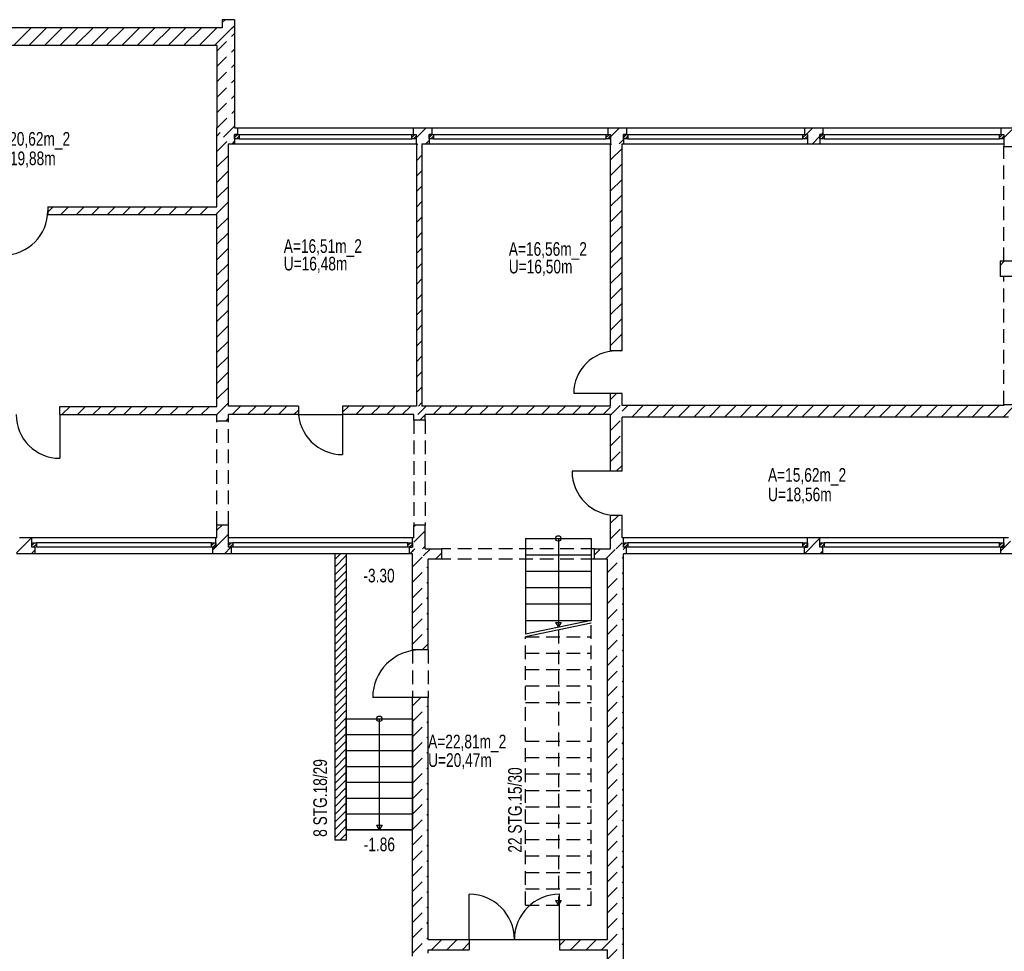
# Model space of a CAD drawing. Header units: metres. Extents: x 940 to 7099, y 1470 to 4983.
# Tile 11 of 15: x 3109 to 4909, y 3279 to 4983. Entities that reach past the tile are written whole.
import ezdxf
from ezdxf.enums import TextEntityAlignment as Align

# ---------------------------------------------------------------- set-up
doc = ezdxf.new("R2010")
doc.units = ezdxf.units.M
doc.header["$LTSCALE"] = 100
doc.header["$MEASUREMENT"] = 0
doc.linetypes.add('HIDDEN', pattern=[0.375, 0.25, -0.125])
for name, color, linetype in [('1', 2, 'Continuous'), ('108', 71, 'Continuous'), ('109', 71, 'Continuous'), ('20', 211, 'Continuous'), ('22', 211, 'Continuous'), ('30', 5, 'Continuous'), ('32', 2, 'Continuous'), ('54', 2, 'Continuous'), ('64', 7, 'Continuous'), ('67', 2, 'Continuous'), ('68', 211, 'Continuous'), ('69', 6, 'Continuous'), ('74', 6, 'Continuous')]:
    doc.layers.add(name, color=color, linetype=linetype)

msp = doc.modelspace()

# ---------------------------------------------------------------- linework, layer by layer
at = {"layer": '1', "linetype": 'Continuous'}
for p, q in [((3850, 4015), (3879.5, 4015)), ((3879.5, 4015), (3879.5, 3996)), ((4159.5, 3996), (4159.5, 4015)), ((4159.5, 4015), (4189, 4015)), ((3879.5, 3996), (3855.5, 3996)), ((4183.5, 3996), (4159.5, 3996))]:
    msp.add_line(p, q, dxfattribs=at)
at = {"layer": '108', "linetype": 'Continuous'}
for p, q in [((4033.5, 4034), (4033.5, 3859)), ((4033.5, 4034), (4153.5, 4034)), ((4033.5, 4034), (4153.5, 4034)), ((4093.5, 4034), (4093.5, 3871.5)), ((4153.5, 4034), (4153.5, 3884)), ((4033.5, 4004), (4153.5, 4004)), ((4033.5, 3974), (4153.5, 3974)), ((4033.5, 3944), (4153.5, 3944)), ((4033.5, 3914), (4153.5, 3914)), ((4153.5, 3884), (4033.5, 3859)), ((4033.5, 3884), (4153.5, 3884)), ((4153.5, 3879), (4033.5, 3854)), ((4088.5, 3880.1603), (4098.5, 3880.1603)), ((4088.5, 3880.1603), (4093.5, 3871.5)), ((4098.5, 3880.1603), (4093.5, 3871.5)), ((3705.5, 3501), (3705.5, 3704)), ((3705.5, 3704), (3826.5, 3704)), ((3705.5, 3704), (3826.5, 3704)), ((3766, 3704), (3766, 3501)), ((3826.5, 3704), (3826.5, 3501)), ((3705.5, 3675), (3826.5, 3675)), ((3705.5, 3646), (3826.5, 3646)), ((3705.5, 3617), (3826.5, 3617)), ((3705.5, 3588), (3826.5, 3588)), ((3705.5, 3559), (3826.5, 3559)), ((3705.5, 3530), (3826.5, 3530)), ((3826.5, 3501), (3705.5, 3501)), ((3705.5, 3501), (3826.5, 3501)), ((3761, 3509.6603), (3771, 3509.6603)), ((3761, 3509.6603), (3766, 3501)), ((3771, 3509.6603), (3766, 3501))]:
    msp.add_line(p, q, dxfattribs=at)
at = {"layer": '109', "linetype": 'HIDDEN'}
for p, q in [((4153.5, 3363), (4153.5, 3879)), ((4033.5, 3854), (4153.5, 3854)), ((4033.5, 3363), (4033.5, 3854)), ((4093.5, 3866.5), (4093.5, 3363)), ((4033.5, 3824), (4153.5, 3824)), ((4033.5, 3794), (4153.5, 3794)), ((4033.5, 3764), (4153.5, 3764)), ((4033.5, 3734), (4153.5, 3734)), ((4033.5, 3663), (4153.5, 3663)), ((4033.5, 3633), (4153.5, 3633)), ((4033.5, 3603), (4153.5, 3603)), ((4033.5, 3573), (4153.5, 3573)), ((4033.5, 3543), (4153.5, 3543)), ((4033.5, 3513), (4153.5, 3513)), ((4033.5, 3483), (4153.5, 3483)), ((4033.5, 3453), (4153.5, 3453)), ((4033.5, 3423), (4153.5, 3423)), ((4033.5, 3393), (4153.5, 3393)), ((4033.5, 3363), (4153.5, 3363)), ((4033.5, 3363), (4153.5, 3363))]:
    msp.add_line(p, q, dxfattribs=at)
at = {"layer": '20', "linetype": 'Continuous'}
for p, q in [((3479, 4978.0664), (3483.9336, 4983)), ((3497.2179, 4968), (3501, 4971.7821)), ((3097.0224, 4935.5), (3129.5224, 4968)), ((3125.3066, 4935.5), (3157.8066, 4968)), ((3153.5909, 4935.5), (3186.0909, 4968)), ((3181.8752, 4935.5), (3214.3752, 4968)), ((3210.1595, 4935.5), (3242.6595, 4968)), ((3238.4437, 4935.5), (3270.9437, 4968)), ((3266.728, 4935.5), (3299.228, 4968)), ((3295.0123, 4935.5), (3327.5123, 4968)), ((3323.2965, 4935.5), (3355.7965, 4968)), ((3351.5808, 4935.5), (3384.0808, 4968)), ((3379.8651, 4935.5), (3412.3651, 4968)), ((3408.1494, 4935.5), (3440.6494, 4968)), ((3436.4336, 4935.5), (3468.9336, 4968)), ((3464.7179, 4935.5), (3497.2179, 4968)), ((3469, 4770.0765), (3475.2679, 4776.3444)), ((3833.5, 4766.881), (3851.619, 4785)), ((4546.7258, 4773), (4558.7258, 4785)), ((4575.0101, 4773), (4577.25, 4775.2399)), ((4908, 4766.5786), (4926.4214, 4785)), ((3469, 4741.7922), (3487.1473, 4759.9395)), ((3850.9033, 4756), (3857.01, 4762.1067)), ((4189, 4754.6854), (4190.3146, 4756)), ((4558.0101, 4756), (4571.75, 4769.7399)), ((4189, 4726.4012), (4210, 4747.4012)), ((3469, 4713.5079), (3490, 4734.5079)), ((4189, 4698.1169), (4210, 4719.1169)), ((3469, 4685.2237), (3490, 4706.2237)), ((4189, 4669.8326), (4210, 4690.8326)), ((3469, 4656.9394), (3490, 4677.9394)), ((3469, 4628.6551), (3490, 4649.6551)), ((4189, 4641.5483), (4210, 4662.5483)), ((3160, 4630.7821), (3169.7179, 4640.5)), ((3184.0022, 4626.5), (3198.0022, 4640.5)), ((3212.2864, 4626.5), (3226.2864, 4640.5)), ((3240.5707, 4626.5), (3254.5707, 4640.5)), ((3268.855, 4626.5), (3282.855, 4640.5)), ((3297.1393, 4626.5), (3311.1393, 4640.5)), ((3325.4235, 4626.5), (3339.4235, 4640.5)), ((3353.7078, 4626.5), (3367.7078, 4640.5)), ((3381.9921, 4626.5), (3395.9921, 4640.5)), ((3410.2763, 4626.5), (3424.2763, 4640.5)), ((3438.5606, 4626.5), (3452.5606, 4640.5)), ((3466.8449, 4626.5), (3469, 4628.6551)), ((4189, 4613.2641), (4210, 4634.2641)), ((3469, 4600.3708), (3490, 4621.3708)), ((3469, 4572.0866), (3490, 4593.0866)), ((4189, 4584.9798), (4210, 4605.9798)), ((4189, 4556.6955), (4210, 4577.6955)), ((3469, 4543.8023), (3490, 4564.8023)), ((4189, 4528.4113), (4210, 4549.4113)), ((4901, 4533.3045), (4908.6955, 4541)), ((3469, 4515.518), (3490, 4536.518)), ((4189, 4500.127), (4210, 4521.127)), ((3469, 4487.2338), (3490, 4508.2338)), ((4189, 4471.8427), (4210, 4492.8427)), ((3469, 4458.9495), (3490, 4479.9495)), ((3469, 4430.6652), (3490, 4451.6652)), ((4189, 4443.5584), (4210, 4464.5584)), ((4189, 4415.2742), (4210, 4436.2742)), ((3469, 4402.381), (3490, 4423.381)), ((3469, 4374.0967), (3490, 4395.0967)), ((4189, 4386.9899), (4210, 4407.9899)), ((4207.2944, 4377), (4210, 4379.7056)), ((3469, 4345.8124), (3490, 4366.8124)), ((3469, 4317.5281), (3490, 4338.5281)), ((3469, 4289.2439), (3490, 4310.2439)), ((3185.6977, 4260.5), (3200.6977, 4275.5)), ((3213.982, 4260.5), (3228.982, 4275.5)), ((3242.2662, 4260.5), (3257.2662, 4275.5)), ((3270.5505, 4260.5), (3285.5505, 4275.5)), ((3298.8348, 4260.5), (3313.8348, 4275.5)), ((3327.119, 4260.5), (3342.119, 4275.5)), ((3355.4033, 4260.5), (3370.4033, 4275.5)), ((3383.6876, 4260.5), (3398.6876, 4275.5)), ((3411.9719, 4260.5), (3426.9719, 4275.5)), ((3440.2561, 4260.5), (3455.2561, 4275.5)), ((3469, 4260.9596), (3490, 4281.9596)), ((3496.8247, 4260.5), (3512.3247, 4276)), ((3525.1089, 4260.5), (3540.6089, 4276)), ((3553.3932, 4260.5), (3568.8932, 4276)), ((3581.6775, 4260.5), (3597.1775, 4276)), ((3609.9618, 4260.5), (3618, 4268.5382)), ((3699, 4264.6854), (3710.3146, 4276)), ((3723.0988, 4260.5), (3738.5988, 4276)), ((3751.3831, 4260.5), (3766.8831, 4276)), ((3779.6674, 4260.5), (3795.1674, 4276)), ((3807.9517, 4260.5), (3823.4517, 4276)), ((3836.2359, 4260.5), (3851.7359, 4276)), ((3864.5202, 4260.5), (3880.0202, 4276)), ((3892.8045, 4260.5), (3908.3045, 4276)), ((3921.0887, 4260.5), (3936.5887, 4276)), ((3949.373, 4260.5), (3964.873, 4276)), ((3977.6573, 4260.5), (3993.1573, 4276)), ((4005.9416, 4260.5), (4021.4416, 4276)), ((4034.2258, 4260.5), (4049.7258, 4276)), ((4062.5101, 4260.5), (4078.0101, 4276)), ((4090.7944, 4260.5), (4106.2944, 4276)), ((4119.0786, 4260.5), (4134.5786, 4276)), ((4147.3629, 4260.5), (4162.8629, 4276)), ((4175.6472, 4260.5), (4189, 4273.8528)), ((4210, 4266.5685), (4220.4315, 4277)), ((4227.7157, 4256), (4248.7157, 4277)), ((4256, 4256), (4277, 4277)), ((4284.2843, 4256), (4305.2843, 4277)), ((4312.5685, 4256), (4333.5685, 4277)), ((4340.8528, 4256), (4361.8528, 4277)), ((4369.1371, 4256), (4390.1371, 4277)), ((4397.4214, 4256), (4418.4214, 4277)), ((4425.7056, 4256), (4446.7056, 4277)), ((4453.9899, 4256), (4474.9899, 4277)), ((4482.2742, 4256), (4503.2742, 4277)), ((4510.5584, 4256), (4531.5584, 4277)), ((4538.8427, 4256), (4559.8427, 4277)), ((4567.127, 4256), (4588.127, 4277)), ((4595.4113, 4256), (4616.4113, 4277)), ((4623.6955, 4256), (4644.6955, 4277)), ((4651.9798, 4256), (4672.9798, 4277)), ((4680.2641, 4256), (4701.2641, 4277)), ((4708.5483, 4256), (4729.5483, 4277)), ((4736.8326, 4256), (4757.8326, 4277)), ((4765.1169, 4256), (4786.1169, 4277)), ((4793.4012, 4256), (4814.4012, 4277)), ((4821.6854, 4256), (4842.6854, 4277)), ((4849.9697, 4256), (4870.9697, 4277)), ((4878.254, 4256), (4899.254, 4277)), ((4906.5382, 4256), (4927.5382, 4277)), ((3468.5404, 4260.5), (3469, 4260.9596)), ((3485.3247, 4249), (3490, 4253.6753)), ((3829, 4055.2742), (3832.2258, 4058.5)), ((3102.501, 4007.5977), (3129.9033, 4035)), ((3829, 4026.9899), (3850, 4047.9899)), ((4543.4012, 4006), (4571.75, 4034.3488)), ((3845.2944, 4015), (3850, 4019.7056)), ((4211.8246, 4013.8347), (4215.9899, 4018)), ((3129.1876, 4006), (3136.501, 4013.3134)), ((3684.5, 3995.627), (3694.873, 4006)), ((3684.5, 3981.4848), (3705.5, 4002.4848)), ((4571.6854, 4006), (4577.25, 4011.5646)), ((3684.5, 3967.3427), (3705.5, 3988.3427)), ((3684.5, 3953.2006), (3705.5, 3974.2006)), ((3684.5, 3939.0584), (3705.5, 3960.0584)), ((3684.5, 3924.9163), (3705.5, 3945.9163)), ((3684.5, 3910.7742), (3705.5, 3931.7742)), ((3684.5, 3896.632), (3705.5, 3917.632)), ((3684.5, 3882.4899), (3705.5, 3903.4899)), ((3684.5, 3868.3478), (3705.5, 3889.3478)), ((3684.5, 3854.2056), (3705.5, 3875.2056)), ((3684.5, 3840.0635), (3705.5, 3861.0635)), ((3684.5, 3825.9214), (3705.5, 3846.9214)), ((3684.5, 3811.7792), (3705.5, 3832.7792)), ((3684.5, 3797.6371), (3705.5, 3818.6371)), ((3684.5, 3783.4949), (3705.5, 3804.4949)), ((3684.5, 3769.3528), (3705.5, 3790.3528)), ((3684.5, 3755.2107), (3705.5, 3776.2107)), ((3684.5, 3741.0685), (3705.5, 3762.0685)), ((3684.5, 3726.9264), (3705.5, 3747.9264)), ((3684.5, 3712.7843), (3705.5, 3733.7843)), ((3684.5, 3698.6421), (3705.5, 3719.6421)), ((3684.5, 3684.5), (3705.5, 3705.5)), ((3684.5, 3670.3579), (3705.5, 3691.3579)), ((3684.5, 3656.2157), (3705.5, 3677.2157)), ((3684.5, 3642.0736), (3705.5, 3663.0736)), ((3684.5, 3627.9315), (3705.5, 3648.9315)), ((3684.5, 3613.7893), (3705.5, 3634.7893)), ((3684.5, 3599.6472), (3705.5, 3620.6472)), ((3684.5, 3585.5051), (3705.5, 3606.5051)), ((3684.5, 3571.3629), (3705.5, 3592.3629)), ((3684.5, 3557.2208), (3705.5, 3578.2208)), ((3684.5, 3543.0786), (3705.5, 3564.0786)), ((3684.5, 3528.9365), (3705.5, 3549.9365)), ((3684.5, 3514.7944), (3705.5, 3535.7944)), ((3684.5, 3500.6522), (3705.5, 3521.6522)), ((3684.5, 3486.5101), (3705.5, 3507.5101)), ((3694.132, 3482), (3705.5, 3493.368))]:
    msp.add_line(p, q, dxfattribs=at)
at = {"layer": '22', "linetype": 'HIDDEN'}
for p, q in [((3469, 4925.64), (3501, 4957.64)), ((3469, 4897.3557), (3501, 4929.3557)), ((3469, 4869.0714), (3501, 4901.0714)), ((3469, 4840.7872), (3501, 4872.7872)), ((3469, 4812.5029), (3501, 4844.5029)), ((3469.7814, 4785), (3501, 4816.2186)), ((3469.3282, 4784.5468), (3469.7814, 4785)), ((3481.2076, 4768.1419), (3498.0657, 4785)), ((3498.0657, 4785), (3501, 4787.9343)), ((4188.99, 4768.8176), (4205.1724, 4785)), ((3497.3499, 4756), (3501.5, 4760.1501)), ((3834, 4753.2388), (3836.7612, 4756)), ((4204.4567, 4756), (4212.5, 4764.0433)), ((3834, 4724.9545), (3844, 4734.9545)), ((3834, 4696.6703), (3844, 4706.6703)), ((3834, 4668.386), (3844, 4678.386)), ((3834, 4640.1017), (3844, 4650.1017)), ((3834, 4611.8175), (3844, 4621.8175)), ((3834, 4583.5332), (3844, 4593.5332)), ((3834, 4555.2489), (3844, 4565.2489)), ((3834, 4526.9646), (3844, 4536.9646)), ((3834, 4498.6804), (3844, 4508.6804)), ((3834, 4470.3961), (3844, 4480.3961)), ((3834, 4442.1118), (3844, 4452.1118)), ((3834, 4413.8276), (3844, 4423.8276)), ((3834, 4385.5433), (3844, 4395.5433)), ((3834, 4357.259), (3844, 4367.259)), ((3834, 4328.9747), (3844, 4338.9747)), ((3834, 4300.6905), (3844, 4310.6905)), ((4189, 4287.9949), (4200.0051, 4299)), ((3837.5938, 4276), (3844, 4282.4062)), ((4189, 4259.7107), (4210, 4280.7107)), ((3840.3781, 4250.5), (3850, 4260.1219)), ((4189, 4231.4264), (4210, 4252.4264)), ((4189, 4203.1421), (4210, 4224.1421)), ((4189, 4174.8579), (4210, 4195.8579)), ((4199.4264, 4157), (4210, 4167.5736)), ((4189, 4061.7208), (4203.2792, 4076)), ((3469, 4048.8276), (3479.1724, 4059)), ((4189, 4033.4365), (4210, 4054.4365)), ((3467.251, 4018.7943), (3483.4567, 4035)), ((3483.4567, 4035), (3490, 4041.5433)), ((4902.5, 4011.5455), (4925.9545, 4035)), ((3461.751, 4013.2943), (3466.4567, 4018)), ((3482.741, 4006), (3494.741, 4018)), ((3829.3107, 4013.1585), (3831.1522, 4015)), ((3846.3991, 4001.9626), (3859.4365, 4015)), ((4159.5, 4003.9365), (4170.5635, 4015)), ((4179.8478, 3996), (4198.8478, 4015)), ((4198.8478, 4015), (4210, 4026.1522)), ((3822.1522, 4006), (3826.9102, 4010.7579)), ((3826.5, 4010.3478), (3829.3107, 4013.1585)), ((3826.5, 3982.0635), (3846.3991, 4001.9626)), ((3868.7208, 3996), (3879.5, 4006.7792)), ((4183.5, 3971.368), (4212.5, 4000.368)), ((3826.5, 3953.7792), (3855.5, 3982.7792)), ((4183.5, 3943.0837), (4212.5, 3972.0837)), ((3826.5, 3925.4949), (3855.5, 3954.4949)), ((4183.5, 3914.7994), (4212.5, 3943.7994)), ((3826.5, 3897.2107), (3855.5, 3926.2107)), ((4183.5, 3886.5152), (4212.5, 3915.5152)), ((3826.5, 3868.9264), (3855.5, 3897.9264)), ((4183.5, 3858.2309), (4212.5, 3887.2309)), ((3826.5, 3840.6421), (3855.5, 3869.6421)), ((4183.5, 3829.9466), (4212.5, 3858.9466)), ((3844.1421, 3830), (3855.5, 3841.3579)), ((4183.5, 3801.6623), (4212.5, 3830.6623)), ((4183.5, 3773.3781), (4212.5, 3802.3781)), ((4183.5, 3745.0938), (4212.5, 3774.0938)), ((4183.5, 3716.8095), (4212.5, 3745.8095)), ((3826.5, 3727.5051), (3841.9949, 3743)), ((3826.5, 3699.2208), (3855.5, 3728.2208)), ((4183.5, 3688.5253), (4212.5, 3717.5253)), ((3826.5, 3670.9365), (3855.5, 3699.9365)), ((4183.5, 3660.241), (4212.5, 3689.241)), ((3826.5, 3642.6522), (3855.5, 3671.6522)), ((4183.5, 3631.9567), (4212.5, 3660.9567)), ((3826.5, 3614.368), (3855.5, 3643.368)), ((4183.5, 3603.6724), (4212.5, 3632.6724)), ((3826.5, 3586.0837), (3855.5, 3615.0837)), ((4183.5, 3575.3882), (4212.5, 3604.3882)), ((3826.5, 3557.7994), (3855.5, 3586.7994)), ((4183.5, 3547.1039), (4212.5, 3576.1039)), ((3826.5, 3529.5152), (3855.5, 3558.5152)), ((4183.5, 3518.8196), (4212.5, 3547.8196)), ((3826.5, 3501.2309), (3855.5, 3530.2309)), ((4183.5, 3490.5354), (4212.5, 3519.5354)), ((3826.5, 3472.9466), (3855.5, 3501.9466)), ((4183.5, 3462.2511), (4212.5, 3491.2511)), ((3826.5, 3444.6623), (3855.5, 3473.6623)), ((4183.5, 3433.9668), (4212.5, 3462.9668)), ((3826.5, 3416.3781), (3855.5, 3445.3781)), ((4183.5, 3405.6825), (4212.5, 3434.6825)), ((3826.5, 3388.0938), (3855.5, 3417.0938)), ((4183.5, 3377.3983), (4212.5, 3406.3983)), ((3826.5, 3359.8095), (3855.5, 3388.8095)), ((4183.5, 3349.114), (4212.5, 3378.114)), ((3826.5, 3331.5253), (3855.5, 3360.5253)), ((4183.5, 3320.8297), (4212.5, 3349.8297)), ((3826.5, 3303.241), (3855.5, 3332.241)), ((4183.5, 3292.5455), (4212.5, 3321.5455)), ((3826.5, 3274.9567), (3855.5, 3303.9567)), ((3861.3276, 3281.5), (3880.3276, 3300.5)), ((3889.6118, 3281.5), (3908.6118, 3300.5)), ((4095.5, 3289.3983), (4106.6017, 3300.5)), ((4115.886, 3281.5), (4134.886, 3300.5)), ((4144.1703, 3281.5), (4163.1703, 3300.5)), ((3917.8961, 3281.5), (3930.5, 3294.1039)), ((4172.4545, 3281.5), (4183.5, 3292.5455)), ((4183.5, 3264.2612), (4212.5, 3293.2612))]:
    msp.add_line(p, q, dxfattribs=at)
at = {"layer": '32', "color": 7, "linetype": 'Continuous'}
for p, q in [((3479, 4983), (3479, 4968)), ((3501, 4983), (3479, 4983)), ((3501, 4983), (3501, 4968)), ((3479, 4968), (2760, 4968)), ((3501, 4968), (3501, 4785)), ((3469, 4935.5), (2770, 4935.5)), ((3469, 4935.5), (3469, 4785)), ((3469, 4640.5), (3469, 4785)), ((3501, 4785), (3507, 4785)), ((3828, 4785), (3862, 4785)), ((4184, 4785), (4218, 4785)), ((4543.25, 4785), (4577.25, 4785)), ((4902.5, 4785), (4936.5, 4785)), ((3490, 4276), (3490, 4756)), ((3490, 4756), (3501.5, 4756)), ((3833.5, 4756), (3834, 4756)), ((3834, 4756), (3834, 4276)), ((3844, 4756), (3857.01, 4756)), ((3844, 4756), (3844, 4276)), ((4188.99, 4756), (4189, 4756)), ((4189, 4377), (4189, 4756)), ((4210, 4377), (4210, 4756)), ((4210, 4756), (4212.5, 4756)), ((4548.75, 4756), (4571.75, 4756)), ((4908, 4756), (4908.25, 4756)), ((4908.25, 4756), (4908.25, 4751)), ((3160, 4640.5), (3469, 4640.5)), ((3160, 4626.5), (3469, 4626.5)), ((3469, 4275.5), (3469, 4626.5)), ((4938, 4541), (4901, 4541)), ((4901, 4541), (4901, 4513)), ((4938, 4513), (4901, 4513)), ((4189, 4276), (4189, 4299)), ((4210, 4277), (4210, 4299)), ((3182, 4275.5), (3469, 4275.5)), ((3618, 4276), (3490, 4276)), ((3834, 4276), (3699, 4276)), ((4189, 4276), (3844, 4276)), ((4908.25, 4277), (4210, 4277)), ((4908.25, 4279), (4908.25, 4277)), ((3182, 4260.5), (3469, 4260.5)), ((3469, 4249), (3469, 4260.5)), ((3490, 4249), (3490, 4260.5)), ((3618, 4260.5), (3490, 4260.5)), ((3829, 4260.5), (3699, 4260.5)), ((3829, 4250.5), (3829, 4260.5)), ((3850, 4250.5), (3850, 4260.5)), ((4189, 4260.5), (3850, 4260.5)), ((4189, 4157), (4189, 4260.5)), ((4210, 4157), (4210, 4256)), ((4916.75, 4256), (4210, 4256)), ((4189, 4015), (4189, 4076)), ((4210, 4035), (4210, 4076)), ((3469, 4035), (3469, 4059)), ((3490, 4035), (3490, 4059)), ((3829, 4035), (3829, 4058.5)), ((3850, 4015), (3850, 4058.5)), ((3131.001, 4035), (3108.001, 4035)), ((3469, 4035), (3467.251, 4035)), ((3490.24, 4035), (3490, 4035)), ((3829, 4035), (3826.49, 4035)), ((4212.501, 4035), (4210, 4035)), ((4571.75, 4035), (4548.751, 4035)), ((4916.75, 4035), (4908, 4035)), ((3136.501, 4006), (3102.501, 4006)), ((3495.74, 4006), (3461.751, 4006)), ((3684.5, 4006), (3684.5, 3482)), ((3705.5, 4006), (3705.5, 3482)), ((3826.5, 4006), (3820.99, 4006)), ((3826.5, 3830), (3826.5, 4006)), ((4218.001, 4006), (4212.5, 4006)), ((4212.5, 2840), (4212.5, 4006)), ((4577.25, 4006), (4543.251, 4006)), ((4936.5, 4006), (4902.5, 4006)), ((3855.5, 3830), (3855.5, 3996)), ((4183.5, 3300.5), (4183.5, 3996)), ((3826.5, 3269.5), (3826.5, 3743)), ((3855.5, 3300.5), (3855.5, 3743)), ((3705.5, 3482), (3684.5, 3482)), ((3855.5, 3300.5), (3930.5, 3300.5)), ((4095.5, 3300.5), (4183.5, 3300.5)), ((3855.5, 3275), (3855.5, 3281.5)), ((3855.5, 3281.5), (3930.5, 3281.5)), ((4095.5, 3281.5), (4183.5, 3281.5)), ((4183.5, 2938.5), (4183.5, 3281.5))]:
    msp.add_line(p, q, dxfattribs=at)
at = {"layer": '54', "linetype": 'HIDDEN'}
for p, q in [((4088.5, 3371.6603), (4098.5, 3371.6603)), ((4088.5, 3371.6603), (4093.5, 3363)), ((4098.5, 3371.6603), (4093.5, 3363))]:
    msp.add_line(p, q, dxfattribs=at)
at = {"layer": '54', "linetype": 'Continuous'}
for centre in [(4093.5, 4034), (3766, 3704)]:
    msp.add_circle(centre, 5, dxfattribs=at)
at = {"layer": '64', "linetype": 'Continuous'}
for p, q in [((3507, 4773), (3501.5, 4773)), ((3501.5, 4773), (3501.5, 4756)), ((3507, 4785), (3507, 4773)), ((3828, 4785), (3828, 4773)), ((3828, 4773), (3833.5, 4773)), ((3833.5, 4773), (3833.5, 4756)), ((3862, 4773), (3857.01, 4773)), ((3857.01, 4773), (3857.01, 4756)), ((3862, 4785), (3862, 4773)), ((4184, 4785), (4184, 4773)), ((4184, 4773), (4188.99, 4773)), ((4188.99, 4773), (4188.99, 4756)), ((4218, 4773), (4212.5, 4773)), ((4212.5, 4773), (4212.5, 4756)), ((4218, 4785), (4218, 4773)), ((4543.25, 4785), (4543.25, 4773)), ((4543.25, 4773), (4548.75, 4773)), ((4548.75, 4773), (4548.75, 4756)), ((4577.25, 4773), (4571.75, 4773)), ((4571.75, 4773), (4571.75, 4756)), ((4577.25, 4785), (4577.25, 4773)), ((4902.5, 4785), (4902.5, 4773)), ((4902.5, 4773), (4908, 4773)), ((4908, 4773), (4908, 4756)), ((4908.25, 4751), (4930.75, 4751)), ((3160, 4640.5), (3160, 4626.5)), ((4210, 4377), (4189, 4377)), ((4210, 4299), (4189, 4299)), ((3182, 4260.5), (3182, 4275.5)), ((3618, 4276), (3618, 4260.5)), ((3699, 4276), (3699, 4260.5)), ((4908.25, 4279), (4930.75, 4279)), ((3469, 4249), (3490, 4249)), ((3850, 4250.5), (3829, 4250.5)), ((4210, 4157), (4189, 4157)), ((4210, 4076), (4189, 4076)), ((3469, 4059), (3490, 4059)), ((3850, 4058.5), (3829, 4058.5)), ((3131.001, 4018), (3131.001, 4035)), ((3467.251, 4018), (3467.251, 4035)), ((3490.24, 4018), (3490.24, 4035)), ((3826.49, 4018), (3826.49, 4035)), ((4212.501, 4018), (4212.501, 4035)), ((4548.751, 4018), (4548.751, 4035)), ((4571.75, 4018), (4571.75, 4035)), ((4908, 4018), (4908, 4035)), ((3136.501, 4018), (3131.001, 4018)), ((3136.501, 4006), (3136.501, 4018)), ((3461.751, 4006), (3461.751, 4018)), ((3461.751, 4018), (3467.251, 4018)), ((3495.74, 4018), (3490.24, 4018)), ((3495.74, 4006), (3495.74, 4018)), ((3820.99, 4006), (3820.99, 4018)), ((3820.99, 4018), (3826.49, 4018)), ((4218.001, 4018), (4212.501, 4018)), ((4218.001, 4006), (4218.001, 4018)), ((4543.251, 4006), (4543.251, 4018)), ((4543.251, 4018), (4548.751, 4018)), ((4577.25, 4018), (4571.75, 4018)), ((4577.25, 4006), (4577.25, 4018)), ((4902.5, 4006), (4902.5, 4018)), ((4902.5, 4018), (4908, 4018)), ((3855.5, 3830), (3826.5, 3830)), ((3855.5, 3743), (3826.5, 3743)), ((3930.5, 3300.5), (3930.5, 3281.5)), ((4095.5, 3300.5), (4095.5, 3281.5))]:
    msp.add_line(p, q, dxfattribs=at)
at = {"layer": '67', "linetype": 'Continuous'}
for p, q in [((3501.5, 4773), (3509.5, 4773)), ((3501.5, 4765), (3501.5, 4773)), ((3507, 4785), (3828, 4785)), ((3507, 4773), (3828, 4773)), ((3509.5, 4773), (3509.5, 4765)), ((3509.5, 4773), (3825.5, 4773)), ((3825.5, 4773), (3833.5, 4773)), ((3825.5, 4765), (3825.5, 4773)), ((3833.5, 4773), (3833.5, 4765)), ((3857.01, 4773), (3865.01, 4773)), ((3857.01, 4765), (3857.01, 4773)), ((3862, 4785), (4184, 4785)), ((3862, 4773), (4184, 4773)), ((3865.01, 4773), (3865.01, 4765)), ((3865.01, 4773), (4180.99, 4773)), ((4180.99, 4773), (4188.99, 4773)), ((4180.99, 4765), (4180.99, 4773)), ((4188.99, 4773), (4188.99, 4765)), ((4212.5, 4773), (4220.5, 4773)), ((4212.5, 4765), (4212.5, 4773)), ((4218, 4785), (4543.25, 4785)), ((4218, 4773), (4543.25, 4773)), ((4220.5, 4773), (4220.5, 4765)), ((4220.5, 4773), (4540.75, 4773)), ((4540.75, 4773), (4548.75, 4773)), ((4540.75, 4765), (4540.75, 4773)), ((4548.75, 4773), (4548.75, 4765)), ((4571.75, 4773), (4579.75, 4773)), ((4571.75, 4765), (4571.75, 4773)), ((4577.25, 4785), (4902.5, 4785)), ((4577.25, 4773), (4902.5, 4773)), ((4579.75, 4773), (4579.75, 4765)), ((4579.75, 4773), (4900, 4773)), ((4900, 4773), (4908, 4773)), ((4900, 4765), (4900, 4773)), ((4908, 4773), (4908, 4765)), ((3509.5, 4765), (3501.5, 4765)), ((3501.5, 4756), (3833.5, 4756)), ((3509.5, 4765), (3825.5, 4765)), ((3833.5, 4765), (3825.5, 4765)), ((3865.01, 4765), (3857.01, 4765)), ((3857.01, 4756), (4188.99, 4756)), ((3865.01, 4765), (4180.99, 4765)), ((4188.99, 4765), (4180.99, 4765)), ((4220.5, 4765), (4212.5, 4765)), ((4212.5, 4756), (4548.75, 4756)), ((4220.5, 4765), (4540.75, 4765)), ((4548.75, 4765), (4540.75, 4765)), ((4579.75, 4765), (4571.75, 4765)), ((4571.75, 4756), (4908, 4756)), ((4579.75, 4765), (4900, 4765)), ((4908, 4765), (4900, 4765)), ((4199.5, 4299), (4121.5, 4299)), ((3699, 4268.25), (3699, 4187.25)), ((3182, 4260.5), (3182, 4180.5)), ((3618, 4260.5), (3699, 4260.5)), ((4199.5, 4157), (4118.5, 4157)), ((3467.251, 4035), (3131.001, 4035)), ((3826.49, 4035), (3490.24, 4035)), ((4548.751, 4035), (4212.501, 4035)), ((4908, 4035), (4571.75, 4035)), ((3131.001, 4018), (3131.001, 4026)), ((3131.001, 4026), (3139.001, 4026)), ((3139.001, 4018), (3131.001, 4018)), ((3461.751, 4018), (3136.501, 4018)), ((3139.001, 4026), (3139.001, 4018)), ((3459.251, 4026), (3139.001, 4026)), ((3459.251, 4018), (3139.001, 4018)), ((3459.251, 4018), (3459.251, 4026)), ((3459.251, 4026), (3467.251, 4026)), ((3467.251, 4018), (3459.251, 4018)), ((3467.251, 4026), (3467.251, 4018)), ((3490.24, 4018), (3490.24, 4026)), ((3490.24, 4026), (3498.24, 4026)), ((3498.24, 4018), (3490.24, 4018)), ((3820.99, 4018), (3495.74, 4018)), ((3498.24, 4026), (3498.24, 4018)), ((3818.49, 4026), (3498.24, 4026)), ((3818.49, 4018), (3498.24, 4018)), ((3818.49, 4018), (3818.49, 4026)), ((3818.49, 4026), (3826.49, 4026)), ((3826.49, 4018), (3818.49, 4018)), ((3826.49, 4026), (3826.49, 4018)), ((4212.501, 4018), (4212.501, 4026)), ((4212.501, 4026), (4220.501, 4026)), ((4220.501, 4018), (4212.501, 4018)), ((4543.251, 4018), (4218.001, 4018)), ((4220.501, 4026), (4220.501, 4018)), ((4540.751, 4026), (4220.501, 4026)), ((4540.751, 4018), (4220.501, 4018)), ((4540.751, 4018), (4540.751, 4026)), ((4540.751, 4026), (4548.751, 4026)), ((4548.751, 4018), (4540.751, 4018)), ((4548.751, 4026), (4548.751, 4018)), ((4571.75, 4018), (4571.75, 4026)), ((4571.75, 4026), (4579.75, 4026)), ((4579.75, 4018), (4571.75, 4018)), ((4902.5, 4018), (4577.25, 4018)), ((4579.75, 4026), (4579.75, 4018)), ((4900, 4026), (4579.75, 4026)), ((4900, 4018), (4579.75, 4018)), ((4900, 4018), (4900, 4026)), ((4900, 4026), (4908, 4026)), ((4908, 4018), (4900, 4018)), ((4908, 4026), (4908, 4018)), ((3461.751, 4006), (3136.501, 4006)), ((3820.99, 4006), (3495.74, 4006)), ((4543.251, 4006), (4218.001, 4006)), ((4902.5, 4006), (4577.25, 4006)), ((3841, 3743), (3754, 3743)), ((3930.5, 3300.5), (3930.5, 3383)), ((4095.5, 3300.5), (4095.5, 3383)), ((3930.5, 3300.5), (4095.5, 3300.5))]:
    msp.add_line(p, q, dxfattribs=at)
at = {"layer": '67', "linetype": 'HIDDEN'}
for p, q in [((3826.5, 3830), (3826.5, 3743)), ((3855.5, 3830), (3855.5, 3743))]:
    msp.add_line(p, q, dxfattribs=at)
at = {"layer": '67', "linetype": 'Continuous'}
for centre, radius, start, end in [((3079, 4633.5), 81, 270, 0), ((4199.5, 4299), 78, 90, 180), ((3699, 4268.25), 81, 180, 270), ((3182, 4260.5), 80, 180, 270), ((4199.5, 4157), 81, 180, 270), ((3841, 3743), 87, 90, 180), ((3930.5, 3300.5), 82.5, 0, 90), ((4095.5, 3300.5), 82.5, 90, 180)]:
    msp.add_arc(centre, radius, start, end, dxfattribs=at)
at = {"layer": '68', "linetype": 'Continuous'}
for p, q in [((3501.5, 4767.3431), (3507.1569, 4773)), ((3825.5, 4767.3431), (3831.1569, 4773)), ((3857.01, 4767.3431), (3862.6669, 4773)), ((4180.99, 4767.3431), (4186.6469, 4773)), ((4212.5, 4767.3431), (4218.1569, 4773)), ((4540.75, 4767.3431), (4546.4069, 4773)), ((4571.75, 4767.3431), (4577.4069, 4773)), ((4900, 4767.3431), (4905.6569, 4773)), ((3504.8137, 4765), (3509.5, 4769.6863)), ((3828.8137, 4765), (3833.5, 4769.6863)), ((3860.3237, 4765), (3865.01, 4769.6863)), ((4184.3037, 4765), (4188.99, 4769.6863)), ((4215.8137, 4765), (4220.5, 4769.6863)), ((4544.0637, 4765), (4548.75, 4769.6863)), ((4575.0637, 4765), (4579.75, 4769.6863)), ((4903.3137, 4765), (4908, 4769.6863)), ((3131.001, 4021.3137), (3135.6873, 4026)), ((3133.3441, 4018), (3139.001, 4023.6569)), ((3459.251, 4021.3137), (3463.9373, 4026)), ((3461.5941, 4018), (3467.251, 4023.6569)), ((3490.24, 4021.3137), (3494.9263, 4026)), ((3492.5831, 4018), (3498.24, 4023.6569)), ((3818.49, 4021.3137), (3823.1763, 4026)), ((3820.8331, 4018), (3826.49, 4023.6569)), ((4212.501, 4021.3137), (4217.1873, 4026)), ((4214.8441, 4018), (4220.501, 4023.6569)), ((4540.751, 4021.3137), (4545.4373, 4026)), ((4543.0941, 4018), (4548.751, 4023.6569)), ((4571.75, 4021.3137), (4576.4363, 4026)), ((4574.0931, 4018), (4579.75, 4023.6569)), ((4900, 4021.3137), (4904.6863, 4026)), ((4902.3431, 4018), (4908, 4023.6569))]:
    msp.add_line(p, q, dxfattribs=at)
at = {"layer": '69', "linetype": 'HIDDEN'}
for p, q in [((4908.25, 4541), (4908.25, 4751)), ((4908.25, 4279), (4908.25, 4513)), ((3469, 4059), (3469, 4249)), ((3490, 4059), (3490, 4249)), ((3829, 4250.5), (3829, 4058.5)), ((3850, 4250.5), (3850, 4058.5))]:
    msp.add_line(p, q, dxfattribs=at)
at = {"layer": '74', "linetype": 'HIDDEN'}
for p, q in [((4159.5, 4015), (3879.5, 4015)), ((4159.5, 3996), (3879.5, 3996))]:
    msp.add_line(p, q, dxfattribs=at)

# ---------------------------------------------------------------- texts
at = {"layer": '30', "width": 0.75}
for s, p in [('A=20,62m_2', (3057.8574, 4752.4971)), ('U=19,88m', (3057.8574, 4716.8277)), ('A=16,51m_2', (3591.2877, 4556.3156)), ('A=16,56m_2', (4002.8079, 4550.9652)), ('U=16,48m', (3591.2877, 4524.2132)), ('U=16,50m', (4002.8079, 4518.8628)), ('A=15,62m_2', (4476.7699, 4137.6464)), ('U=18,56m', (4476.7699, 4101.9771)), ('A=22,81m_2', (3855.3267, 3649.8678)), ('U=20,47m', (3855.3267, 3615.9819))]:
    msp.add_text(s, height=25, dxfattribs=at).set_placement(p)
for s, p in [('-3.30', (3765.5296, 3953.5033)), ('-1.86', (3766.1243, 3461.7119))]:
    msp.add_text(s, height=25, dxfattribs=at).set_placement(p, align=Align.CENTER)
at = {"layer": '69', "width": 0.75}
for s, p in [('8 STG.18/29', (3670.3804, 3488.0181)), ('22 STG.15/30', (4026.5952, 3459.0367))]:
    msp.add_text(s, height=25, rotation=90, dxfattribs=at).set_placement(p)

doc.saveas('drawing.dxf')
